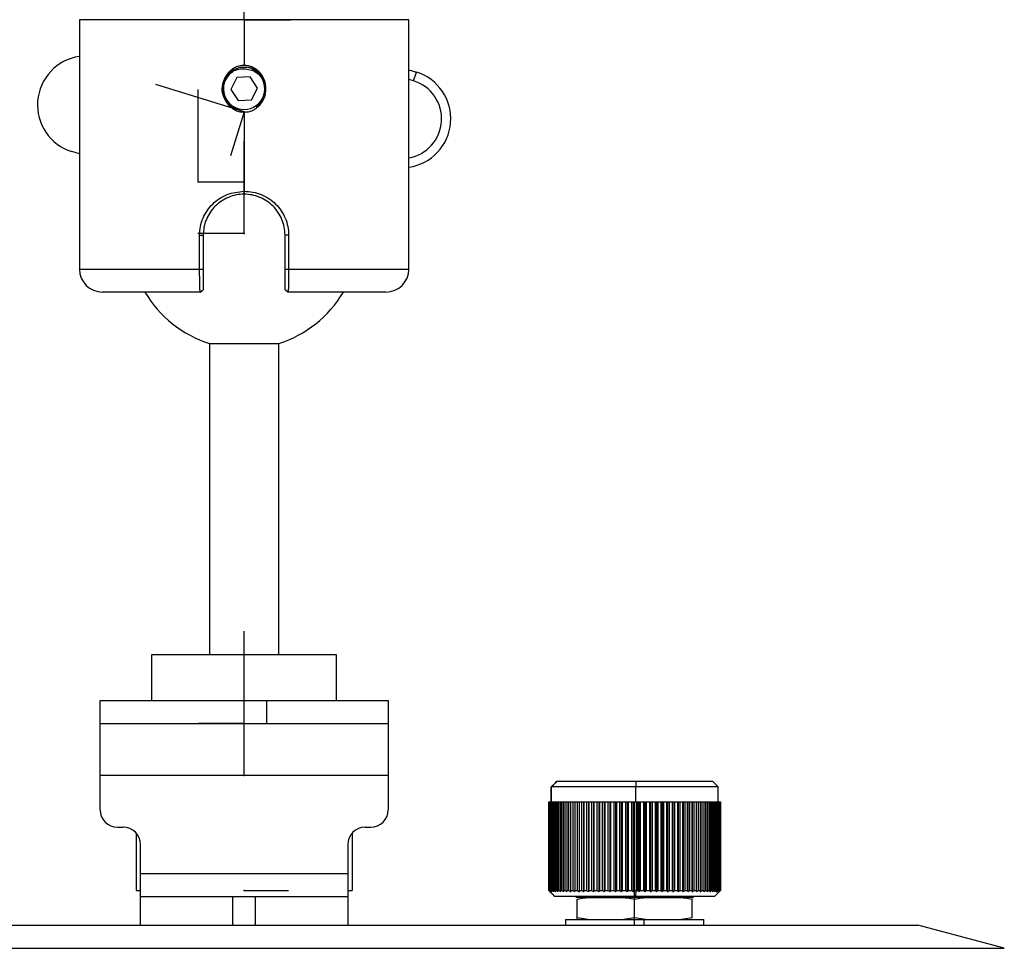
# Model space of a CAD drawing. Header units: millimetres. Extents: x -155 to 150, y 0 to 248.
# Tile 13 of 16: x 64 to 150, y 86 to 167. Entities that reach past the tile are written whole.
import ezdxf

# ---------------------------------------------------------------- set-up
doc = ezdxf.new("R2010")
doc.units = ezdxf.units.MM
doc.header["$PDSIZE"] = -1

msp = doc.modelspace()

# ---------------------------------------------------------------- linework, layer by layer
at = {"color": 7, "linetype": 'Continuous'}
for p, q in [((83.931, 166.795), (83.931, 174.821)), ((83.931, 166.795), (87.944, 166.795)), ((83.931, 158.795), (76.269, 161.184)), ((79.937, 152.71), (79.937, 160.736)), ((83.931, 158.795), (82.736, 154.964)), ((83.931, 148.221), (83.931, 156.247)), ((79.937, 152.71), (83.877, 152.71)), ((83.931, 148.221), (79.918, 148.221)), ((83.931, 105.681), (83.931, 113.707)), ((83.931, 101.181), (83.931, 109.207)), ((83.931, 105.681), (79.967, 105.681)), ((83.931, 101.181), (80.141, 101.181)), ((117.831, 88.181), (117.831, 96.207)), ((83.931, 91.181), (87.77, 91.181)), ((117.831, 88.181), (121.807, 88.181))]:
    msp.add_line(p, q, dxfattribs=at)
at = {"color": 7, "linetype": 'Continuous', "lineweight": 25}
for p, q in [((69.631, 166.795), (69.631, 145.145)), ((98.231, 166.795), (69.631, 166.795)), ((83.931, 166.795), (83.931, 162.82)), ((98.231, 145.145), (98.231, 166.795)), ((98.231, 162.454), (98.887, 162.25)), ((83.303, 161.764), (82.778, 160.736)), ((82.952, 162.306), (82.951, 162.308)), ((84.456, 161.823), (83.303, 161.764)), ((85.084, 160.854), (84.456, 161.823)), ((98.649, 161.486), (98.231, 161.616)), ((98.649, 161.486), (98.887, 162.25)), ((82.778, 160.736), (83.406, 159.767)), ((84.559, 159.826), (85.084, 160.854)), ((83.406, 159.767), (84.559, 159.826)), ((84.91, 159.284), (84.929, 159.255)), ((83.931, 158.77), (83.931, 151.645)), ((69.631, 155.136), (68.975, 155.341)), ((80.068, 148.095), (80.381, 148.095)), ((80.068, 145.145), (80.068, 148.095)), ((80.381, 148.095), (80.381, 145.145)), ((87.794, 148.095), (87.481, 148.095)), ((87.481, 145.145), (87.481, 148.095)), ((87.794, 148.095), (87.794, 145.145)), ((69.631, 145.145), (80.381, 145.145)), ((87.481, 145.145), (98.231, 145.145)), ((80.123, 143.145), (71.631, 143.145)), ((80.123, 143.145), (80.381, 143.352)), ((87.739, 143.145), (87.481, 143.352)), ((96.231, 143.145), (87.739, 143.145)), ((80.931, 138.681), (80.931, 111.681)), ((80.931, 138.681), (86.931, 138.681)), ((86.931, 111.681), (86.931, 138.681)), ((75.931, 111.681), (91.931, 111.681)), ((75.931, 107.681), (75.931, 111.681)), ((91.931, 111.681), (91.931, 107.681)), ((71.431, 98.181), (71.431, 107.681)), ((71.431, 107.681), (96.431, 107.681)), ((85.878, 107.681), (85.878, 105.681)), ((96.431, 107.681), (96.431, 98.181)), ((71.431, 105.681), (96.431, 105.681)), ((96.431, 101.181), (71.431, 101.181)), ((110.953, 100.547), (110.586, 100.181)), ((110.586, 100.181), (110.586, 98.881)), ((110.599, 98.881), (110.599, 100.181)), ((125.081, 100.181), (110.599, 100.181)), ((110.95, 100.531), (110.95, 100.531)), ((111.087, 100.681), (110.953, 100.547)), ((110.953, 100.534), (110.953, 100.547)), ((110.953, 100.547), (110.953, 100.534)), ((111.087, 100.681), (124.581, 100.681)), ((117.941, 100.681), (117.949, 100.181)), ((117.949, 98.881), (117.949, 100.181)), ((125.081, 100.181), (124.581, 100.681)), ((125.081, 98.881), (125.081, 100.181)), ((110.386, 98.881), (125.281, 98.881)), ((110.386, 91.181), (110.386, 98.881)), ((110.399, 98.881), (110.399, 91.181)), ((110.4, 91.181), (110.4, 98.881)), ((110.418, 98.881), (110.418, 91.181)), ((110.456, 91.181), (110.456, 98.881)), ((110.488, 98.881), (110.488, 91.181)), ((110.547, 91.181), (110.547, 98.881)), ((110.594, 98.881), (110.594, 91.181)), ((110.674, 91.181), (110.674, 98.881)), ((110.735, 98.881), (110.735, 91.181)), ((110.836, 91.181), (110.836, 98.881)), ((110.911, 98.881), (110.911, 91.181)), ((111.032, 91.181), (111.032, 98.881)), ((111.12, 98.881), (111.12, 91.181)), ((111.261, 91.181), (111.261, 98.881)), ((111.362, 98.881), (111.362, 91.181)), ((111.522, 91.181), (111.522, 98.881)), ((111.636, 98.881), (111.636, 91.181)), ((111.814, 91.181), (111.814, 98.881)), ((111.939, 98.881), (111.939, 91.181)), ((112.135, 91.181), (112.135, 98.881)), ((112.272, 98.881), (112.272, 91.181)), ((112.484, 91.181), (112.484, 98.881)), ((112.631, 98.881), (112.631, 91.181)), ((112.859, 91.181), (112.859, 98.881)), ((113.006, 98.881), (113.006, 91.076)), ((113.016, 98.881), (113.016, 91.181)), ((113.258, 91.181), (113.258, 98.881)), ((113.404, 98.881), (113.404, 91.076)), ((113.425, 98.881), (113.425, 91.181)), ((113.679, 91.181), (113.679, 98.881)), ((113.824, 98.881), (113.824, 91.076)), ((113.854, 98.881), (113.854, 91.181)), ((114.121, 91.181), (114.121, 98.881)), ((114.263, 98.881), (114.263, 91.076)), ((114.304, 98.881), (114.304, 91.181)), ((114.581, 91.181), (114.581, 98.881)), ((114.719, 98.881), (114.719, 91.076)), ((114.77, 98.881), (114.77, 91.181)), ((115.056, 91.181), (115.056, 98.881)), ((115.191, 98.881), (115.191, 91.076)), ((115.251, 98.881), (115.251, 91.181)), ((115.545, 91.181), (115.545, 98.881)), ((115.676, 98.881), (115.676, 91.076)), ((115.745, 98.881), (115.745, 91.181)), ((116.045, 91.181), (116.045, 98.881)), ((116.171, 98.881), (116.171, 91.076)), ((116.249, 98.881), (116.249, 91.181)), ((116.554, 91.181), (116.554, 98.881)), ((116.674, 98.881), (116.674, 91.076)), ((116.761, 98.881), (116.761, 91.181)), ((117.069, 91.181), (117.069, 98.881)), ((117.183, 98.881), (117.183, 91.076)), ((117.277, 98.881), (117.277, 91.181)), ((117.588, 91.181), (117.588, 98.881)), ((117.695, 98.881), (117.695, 91.076)), ((117.797, 98.881), (117.797, 91.181)), ((117.953, 98.881), (117.953, 91.181)), ((118.108, 91.181), (118.108, 98.881)), ((118.207, 98.881), (118.207, 91.076)), ((118.317, 98.881), (118.317, 91.181)), ((118.627, 91.181), (118.627, 98.881)), ((118.718, 98.881), (118.718, 91.076)), ((118.834, 98.881), (118.834, 91.181)), ((119.142, 91.181), (119.142, 98.881)), ((119.224, 98.881), (119.224, 91.076)), ((119.347, 98.881), (119.347, 91.181)), ((119.65, 91.181), (119.65, 98.881)), ((119.724, 98.881), (119.724, 91.076)), ((119.852, 98.881), (119.852, 91.181)), ((120.15, 91.181), (120.15, 98.881)), ((120.214, 98.881), (120.214, 91.076)), ((120.347, 98.881), (120.347, 91.181)), ((120.638, 91.181), (120.638, 98.881)), ((120.693, 98.881), (120.693, 91.076)), ((120.83, 98.881), (120.83, 91.181)), ((121.112, 91.181), (121.112, 98.881)), ((121.158, 98.881), (121.158, 91.076)), ((121.299, 98.881), (121.299, 91.181)), ((121.571, 91.181), (121.571, 98.881)), ((121.607, 98.881), (121.607, 91.076)), ((121.75, 98.881), (121.75, 91.181)), ((122.011, 91.181), (122.011, 98.881)), ((122.037, 98.881), (122.037, 91.076)), ((122.183, 98.881), (122.183, 91.181)), ((122.431, 91.181), (122.431, 98.881)), ((122.447, 98.881), (122.447, 91.076)), ((122.594, 98.881), (122.594, 91.181)), ((122.829, 91.181), (122.829, 98.881)), ((122.834, 98.881), (122.834, 91.076)), ((122.982, 98.881), (122.982, 91.181)), ((123.202, 91.181), (123.202, 98.881)), ((123.345, 98.881), (123.345, 91.181)), ((123.549, 91.181), (123.549, 98.881)), ((123.681, 98.881), (123.681, 91.181)), ((123.868, 91.181), (123.868, 98.881)), ((123.988, 98.881), (123.988, 91.181)), ((124.158, 91.181), (124.158, 98.881)), ((124.266, 98.881), (124.266, 91.181)), ((124.417, 91.181), (124.417, 98.881)), ((124.512, 98.881), (124.512, 91.181)), ((124.644, 91.181), (124.644, 98.881)), ((124.726, 98.881), (124.726, 91.181)), ((124.838, 91.181), (124.838, 98.881)), ((124.906, 98.881), (124.906, 91.181)), ((124.997, 91.181), (124.997, 98.881)), ((125.051, 98.881), (125.051, 91.181)), ((125.122, 91.181), (125.122, 98.881)), ((125.162, 98.881), (125.162, 91.181)), ((125.211, 91.181), (125.211, 98.881)), ((125.237, 98.881), (125.237, 91.181)), ((125.264, 91.181), (125.264, 98.881)), ((125.275, 98.881), (125.275, 91.181)), ((125.281, 91.181), (125.281, 98.881)), ((72.931, 96.681), (73.431, 96.681)), ((94.431, 96.681), (94.931, 96.681)), ((74.543, 96.188), (74.543, 91.181)), ((93.319, 96.188), (93.319, 91.181)), ((74.931, 88.181), (74.931, 95.181)), ((92.931, 95.181), (92.931, 88.181)), ((74.931, 92.681), (92.931, 92.681)), ((74.543, 91.181), (74.931, 91.181)), ((74.931, 90.681), (92.931, 90.681)), ((82.931, 90.681), (82.931, 88.181)), ((84.931, 88.181), (84.931, 90.681)), ((92.931, 91.181), (93.319, 91.181)), ((110.399, 91.181), (110.4, 91.181)), ((110.418, 91.181), (110.456, 91.181)), ((110.488, 91.181), (110.547, 91.181)), ((110.594, 91.181), (110.674, 91.181)), ((110.735, 91.181), (110.836, 91.181)), ((124.781, 90.681), (110.887, 90.681)), ((110.911, 91.181), (111.032, 91.181)), ((111.12, 91.181), (111.261, 91.181)), ((111.362, 91.181), (111.522, 91.181)), ((111.636, 91.181), (111.814, 91.181)), ((111.939, 91.181), (112.135, 91.181)), ((112.272, 91.181), (112.484, 91.181)), ((112.631, 91.181), (112.859, 91.181)), ((113.016, 91.181), (113.258, 91.181)), ((113.26, 90.589), (113.26, 90.681)), ((113.425, 91.181), (113.679, 91.181)), ((113.854, 91.181), (114.121, 91.181)), ((114.304, 91.181), (114.581, 91.181)), ((114.77, 91.181), (115.056, 91.181)), ((115.251, 91.181), (115.545, 91.181)), ((115.745, 91.181), (116.045, 91.181)), ((116.249, 91.181), (116.554, 91.181)), ((116.761, 91.181), (117.069, 91.181)), ((117.277, 91.181), (117.588, 91.181)), ((117.797, 91.181), (118.108, 91.181)), ((117.944, 90.681), (117.953, 91.181)), ((118.317, 91.181), (118.627, 91.181)), ((118.834, 91.181), (119.142, 91.181)), ((119.347, 91.181), (119.65, 91.181)), ((119.852, 91.181), (120.15, 91.181)), ((120.347, 91.181), (120.638, 91.181)), ((120.83, 91.181), (121.112, 91.181)), ((121.299, 91.181), (121.571, 91.181)), ((121.75, 91.181), (122.011, 91.181)), ((122.183, 91.181), (122.431, 91.181)), ((122.402, 90.589), (122.402, 90.681)), ((122.594, 91.181), (122.829, 91.181)), ((122.982, 91.181), (123.202, 91.181)), ((123.345, 91.181), (123.549, 91.181)), ((123.681, 91.181), (123.868, 91.181)), ((123.988, 91.181), (124.158, 91.181)), ((124.266, 91.181), (124.417, 91.181)), ((124.512, 91.181), (124.644, 91.181)), ((124.726, 91.181), (124.838, 91.181)), ((124.781, 90.681), (125.281, 91.181)), ((124.906, 91.181), (124.997, 91.181)), ((125.051, 91.181), (125.122, 91.181)), ((125.162, 91.181), (125.211, 91.181)), ((125.237, 91.181), (125.264, 91.181)), ((125.275, 91.181), (125.281, 91.181)), ((122.908, 90.589), (112.765, 90.589)), ((112.831, 88.681), (112.831, 90.453)), ((117.831, 88.81), (117.831, 90.453)), ((122.831, 88.81), (122.831, 90.453)), ((122.832, 90.587), (122.935, 90.589)), ((25.431, 88.181), (142.431, 88.181)), ((111.831, 88.681), (111.831, 88.181)), ((111.831, 88.681), (123.831, 88.681)), ((113.771, 88.681), (112.831, 88.81)), ((117.831, 88.81), (116.891, 88.681)), ((118.771, 88.681), (117.831, 88.81)), ((118.642, 88.681), (118.642, 88.181)), ((122.831, 88.81), (121.891, 88.681)), ((123.831, 88.181), (123.831, 88.681)), ((149.928, 86.172), (142.431, 88.181)), ((17.934, 86.172), (149.928, 86.172))]:
    msp.add_line(p, q, dxfattribs=at)
at = {"color": 7, "linetype": 'Continuous', "lineweight": 25, "flags": 128}
for points in [[(110.599, 100.181), (110.796, 100.377), (110.95, 100.531)], [(110.95, 100.531), (111.034, 100.615), (111.1, 100.681)], [(110.386, 91.181), (110.667, 90.901), (110.887, 90.681)], [(110.9, 90.681), (110.619, 90.961), (110.399, 91.181)]]:
    msp.add_lwpolyline(points, dxfattribs=at)
at = {"color": 7, "linetype": 'Continuous', "lineweight": 25}
for centre, radius, start, end in [((70.24, 159.398), 4.25, 98.23573, 252.68203), ((83.931, 160.795), 1.9, 302.93746, 83.31384), ((83.931, 160.795), 1.8, 118.68281, 43.8775), ((97.622, 158.192), 4.25, 278.23573, 72.68203), ((97.622, 158.192), 3.45, 280.16378, 72.68203), ((71.631, 145.145), 2, 180, 270), ((96.231, 145.145), 2, 270, 0), ((83.931, 148.221), 10, 210.50016, 252.5424), ((83.931, 148.221), 10, 287.4576, 329.49984), ((72.931, 98.181), 1.5, 180, 270), ((94.931, 98.181), 1.5, 270, 360), ((73.431, 95.181), 1.5, 360, 90), ((94.431, 95.181), 1.5, 90, 180)]:
    msp.add_arc(centre, radius, start, end, dxfattribs=at)
for points, knots in [([(83.931, 162.82), (83.807, 162.812), (83.549, 162.797), (83.181, 162.669), (82.917, 162.514), (82.716, 162.354), (82.441, 162.087), (82.112, 161.565), (82.059, 161.052), (82.033, 160.795)], [0, 0, 0, 0, 0.121149, 0.250796, 0.375799, 0.419198, 0.501472, 0.750747, 1, 1, 1, 1]), ([(83.067, 162.374), (83.245, 162.441), (83.6, 162.574), (83.976, 162.53), (84.164, 162.508)], [0, 0, 0, 0, 0.500979, 1, 1, 1, 1]), ([(85.829, 160.795), (85.803, 161.052), (85.749, 161.566), (85.382, 162.15), (84.995, 162.488), (84.655, 162.678), (84.312, 162.797), (84.055, 162.812), (83.931, 162.82)], [0, 0, 0, 0, 0.249579, 0.498963, 0.650621, 0.749312, 0.87889, 1, 1, 1, 1]), ([(85.228, 162.043), (85.076, 162.193), (84.829, 162.439), (84.435, 162.615), (84.229, 162.664), (84.152, 162.682)], [0, 0, 0, 0, 0.499908, 0.814874, 1, 1, 1, 1]), ([(84.164, 162.508), (84.361, 162.476), (84.756, 162.412), (85.071, 162.166), (85.228, 162.043)], [0, 0, 0, 0, 0.500007, 1, 1, 1, 1]), ([(83.023, 159.147), (82.985, 159.161), (82.806, 159.228), (82.575, 159.453), (82.247, 159.851), (82.014, 160.443), (82.024, 161.202), (82.276, 161.786), (82.526, 162.081), (82.643, 162.192), (82.736, 162.276), (82.827, 162.34), (82.898, 162.39)], [0, 0, 0, 0, 0.031601, 0.146321, 0.23923, 0.429161, 0.619239, 0.809173, 0.904281, 0.914332, 0.933643, 1, 1, 1, 1]), ([(83.569, 158.93), (83.394, 158.984), (83.042, 159.091), (82.601, 159.436), (82.273, 159.883), (82.09, 160.411), (82.071, 160.968), (82.217, 161.503), (82.508, 161.979), (82.803, 162.199), (82.951, 162.308)], [0, 0, 0, 0, 0.124884, 0.249863, 0.375344, 0.500023, 0.626584, 0.750111, 0.875481, 1, 1, 1, 1]), ([(82.951, 162.308), (82.972, 162.321), (83.01, 162.344), (83.05, 162.365), (83.067, 162.374)], [0, 0, 0, 0, 0.559861, 1, 1, 1, 1]), ([(82.033, 160.795), (82.059, 160.539), (82.112, 160.024), (82.442, 159.503), (82.808, 159.146), (83.14, 158.934), (83.55, 158.794), (83.807, 158.778), (83.931, 158.77)], [0, 0, 0, 0, 0.249311, 0.499374, 0.581116, 0.749985, 0.879191, 1, 1, 1, 1]), ([(83.931, 158.77), (84.055, 158.778), (84.312, 158.794), (84.68, 158.92), (84.947, 159.077), (85.148, 159.238), (85.422, 159.506), (85.75, 160.025), (85.803, 160.539), (85.829, 160.795)], [0, 0, 0, 0, 0.120926, 0.250296, 0.375606, 0.421899, 0.501304, 0.750753, 1, 1, 1, 1]), ([(80.068, 148.095), (80.082, 148.346), (80.112, 148.849), (80.419, 149.808), (81.132, 150.854), (82.411, 151.729), (83.423, 151.845), (83.931, 151.903)], [0, 0, 0, 0, 0.1249812, 0.249765, 0.4984647, 0.7487081, 1, 1, 1, 1]), ([(83.931, 151.645), (83.704, 151.632), (83.237, 151.606), (82.343, 151.327), (81.355, 150.672), (80.699, 149.684), (80.42, 148.79), (80.394, 148.322), (80.381, 148.095)], [0, 0, 0, 0, 0.121804, 0.250488, 0.499832, 0.749002, 0.878337, 1, 1, 1, 1]), ([(83.931, 151.903), (84.186, 151.888), (84.695, 151.859), (85.664, 151.558), (86.733, 150.86), (87.444, 149.805), (87.751, 148.847), (87.78, 148.345), (87.794, 148.095)], [0, 0, 0, 0, 0.126615, 0.252747, 0.502483, 0.751054, 0.875701, 1, 1, 1, 1]), ([(87.481, 148.095), (87.468, 148.322), (87.442, 148.789), (87.163, 149.682), (86.508, 150.67), (85.52, 151.326), (84.627, 151.606), (84.159, 151.632), (83.931, 151.645)], [0, 0, 0, 0, 0.121427, 0.250489, 0.499848, 0.749004, 0.877958, 1, 1, 1, 1]), ([(80.123, 143.145), (80.116, 143.173), (80.1, 143.23), (80.085, 143.608), (80.076, 144.012), (80.071, 144.367), (80.068, 144.749), (80.068, 145.014), (80.068, 145.145)], [0, 0, 0, 0, 0.248418, 0.497275, 0.625299, 0.751595, 0.876401, 1, 1, 1, 1]), ([(80.381, 145.145), (80.381, 145.025), (80.381, 144.784), (80.381, 144.44), (80.381, 144.125), (80.381, 143.765), (80.381, 143.427), (80.381, 143.377), (80.381, 143.352)], [0, 0, 0, 0, 0.125273, 0.25108, 0.375582, 0.501345, 0.750515, 1, 1, 1, 1]), ([(87.481, 143.352), (87.481, 143.377), (87.481, 143.427), (87.481, 143.766), (87.481, 144.125), (87.481, 144.441), (87.481, 144.785), (87.481, 145.025), (87.481, 145.145)], [0, 0, 0, 0, 0.250031, 0.499141, 0.624544, 0.749449, 0.874797, 1, 1, 1, 1]), ([(87.794, 145.145), (87.794, 145.014), (87.794, 144.75), (87.791, 144.368), (87.786, 144.013), (87.777, 143.609), (87.762, 143.23), (87.746, 143.173), (87.739, 143.145)], [0, 0, 0, 0, 0.123476, 0.248159, 0.374334, 0.502235, 0.751035, 1, 1, 1, 1]), ([(110.4, 91.181), (110.421, 91.161), (110.459, 91.126), (110.497, 91.091), (110.513, 91.076)], [0, 0, 0, 0, 0.56, 1, 1, 1, 1]), ([(110.513, 91.076), (110.496, 91.096), (110.464, 91.13), (110.432, 91.166), (110.418, 91.181)], [0, 0, 0, 0, 0.56, 1, 1, 1, 1]), ([(110.456, 91.181), (110.478, 91.161), (110.518, 91.126), (110.558, 91.091), (110.575, 91.076)], [0, 0, 0, 0, 0.56, 1, 1, 1, 1]), ([(110.575, 91.076), (110.559, 91.096), (110.53, 91.13), (110.501, 91.166), (110.488, 91.181)], [0, 0, 0, 0, 0.56, 1, 1, 1, 1]), ([(110.547, 91.181), (110.571, 91.161), (110.612, 91.126), (110.654, 91.091), (110.673, 91.076)], [0, 0, 0, 0, 0.56, 1, 1, 1, 1]), ([(110.673, 91.076), (110.658, 91.096), (110.632, 91.13), (110.606, 91.166), (110.594, 91.181)], [0, 0, 0, 0, 0.56, 1, 1, 1, 1]), ([(110.674, 91.181), (110.699, 91.161), (110.742, 91.126), (110.786, 91.091), (110.805, 91.076)], [0, 0, 0, 0, 0.56, 1, 1, 1, 1]), ([(110.805, 91.076), (110.792, 91.096), (110.768, 91.13), (110.745, 91.166), (110.735, 91.181)], [0, 0, 0, 0, 0.56, 1, 1, 1, 1]), ([(110.836, 91.181), (110.861, 91.161), (110.906, 91.126), (110.951, 91.091), (110.971, 91.076)], [0, 0, 0, 0, 0.56, 1, 1, 1, 1]), ([(110.971, 91.076), (110.96, 91.096), (110.94, 91.13), (110.92, 91.166), (110.911, 91.181)], [0, 0, 0, 0, 0.56, 1, 1, 1, 1]), ([(111.032, 91.181), (111.058, 91.161), (111.104, 91.126), (111.15, 91.091), (111.171, 91.076)], [0, 0, 0, 0, 0.56, 1, 1, 1, 1]), ([(111.171, 91.076), (111.161, 91.096), (111.144, 91.13), (111.128, 91.166), (111.12, 91.181)], [0, 0, 0, 0, 0.56, 1, 1, 1, 1]), ([(111.261, 91.181), (111.288, 91.161), (111.335, 91.126), (111.382, 91.091), (111.403, 91.076)], [0, 0, 0, 0, 0.56, 1, 1, 1, 1]), ([(111.403, 91.076), (111.395, 91.096), (111.382, 91.13), (111.368, 91.166), (111.362, 91.181)], [0, 0, 0, 0, 0.56, 1, 1, 1, 1]), ([(111.522, 91.181), (111.549, 91.161), (111.597, 91.126), (111.645, 91.091), (111.667, 91.076)], [0, 0, 0, 0, 0.56, 1, 1, 1, 1]), ([(111.667, 91.076), (111.661, 91.096), (111.651, 91.13), (111.64, 91.166), (111.636, 91.181)], [0, 0, 0, 0, 0.56, 1, 1, 1, 1]), ([(111.814, 91.181), (111.841, 91.161), (111.89, 91.126), (111.939, 91.091), (111.96, 91.076)], [0, 0, 0, 0, 0.56, 1, 1, 1, 1]), ([(111.96, 91.076), (111.956, 91.096), (111.949, 91.13), (111.943, 91.166), (111.939, 91.181)], [0, 0, 0, 0, 0.56, 1, 1, 1, 1]), ([(112.135, 91.181), (112.162, 91.161), (112.212, 91.126), (112.261, 91.091), (112.282, 91.076)], [0, 0, 0, 0, 0.56, 1, 1, 1, 1]), ([(112.282, 91.076), (112.28, 91.096), (112.277, 91.13), (112.273, 91.166), (112.272, 91.181)], [0, 0, 0, 0, 0.56, 1, 1, 1, 1]), ([(112.484, 91.181), (112.511, 91.161), (112.561, 91.126), (112.61, 91.091), (112.632, 91.076)], [0, 0, 0, 0, 0.56, 1, 1, 1, 1]), ([(112.632, 91.076), (112.632, 91.096), (112.632, 91.13), (112.631, 91.166), (112.631, 91.181)], [0, 0, 0, 0, 0.56, 1, 1, 1, 1]), ([(112.859, 91.181), (112.886, 91.161), (112.935, 91.126), (112.984, 91.091), (113.006, 91.076)], [0, 0, 0, 0, 0.56, 1, 1, 1, 1]), ([(113.006, 91.076), (113.008, 91.096), (113.011, 91.13), (113.015, 91.166), (113.016, 91.181)], [0, 0, 0, 0, 0.56, 1, 1, 1, 1]), ([(113.258, 91.181), (113.285, 91.161), (113.334, 91.126), (113.383, 91.091), (113.404, 91.076)], [0, 0, 0, 0, 0.56, 1, 1, 1, 1]), ([(113.404, 91.076), (113.408, 91.096), (113.415, 91.13), (113.422, 91.166), (113.425, 91.181)], [0, 0, 0, 0, 0.56, 1, 1, 1, 1]), ([(113.679, 91.181), (113.706, 91.161), (113.754, 91.126), (113.803, 91.091), (113.824, 91.076)], [0, 0, 0, 0, 0.56, 1, 1, 1, 1]), ([(113.824, 91.076), (113.83, 91.096), (113.84, 91.13), (113.85, 91.166), (113.854, 91.181)], [0, 0, 0, 0, 0.56, 1, 1, 1, 1]), ([(114.121, 91.181), (114.147, 91.161), (114.195, 91.126), (114.242, 91.091), (114.263, 91.076)], [0, 0, 0, 0, 0.56, 1, 1, 1, 1]), ([(114.263, 91.076), (114.271, 91.096), (114.284, 91.13), (114.298, 91.166), (114.304, 91.181)], [0, 0, 0, 0, 0.56, 1, 1, 1, 1]), ([(114.581, 91.181), (114.606, 91.161), (114.653, 91.126), (114.699, 91.091), (114.719, 91.076)], [0, 0, 0, 0, 0.56, 1, 1, 1, 1]), ([(114.719, 91.076), (114.729, 91.096), (114.746, 91.13), (114.762, 91.166), (114.77, 91.181)], [0, 0, 0, 0, 0.56, 1, 1, 1, 1]), ([(115.056, 91.181), (115.081, 91.161), (115.126, 91.126), (115.171, 91.091), (115.191, 91.076)], [0, 0, 0, 0, 0.56, 1, 1, 1, 1]), ([(115.191, 91.076), (115.202, 91.096), (115.222, 91.13), (115.242, 91.166), (115.251, 91.181)], [0, 0, 0, 0, 0.56, 1, 1, 1, 1]), ([(115.545, 91.181), (115.57, 91.161), (115.613, 91.126), (115.657, 91.091), (115.676, 91.076)], [0, 0, 0, 0, 0.56, 1, 1, 1, 1]), ([(115.676, 91.076), (115.689, 91.096), (115.712, 91.13), (115.735, 91.166), (115.745, 91.181)], [0, 0, 0, 0, 0.56, 1, 1, 1, 1]), ([(116.045, 91.181), (116.069, 91.161), (116.11, 91.126), (116.152, 91.091), (116.171, 91.076)], [0, 0, 0, 0, 0.56, 1, 1, 1, 1]), ([(116.171, 91.076), (116.185, 91.096), (116.211, 91.13), (116.237, 91.166), (116.249, 91.181)], [0, 0, 0, 0, 0.56, 1, 1, 1, 1]), ([(116.554, 91.181), (116.577, 91.161), (116.616, 91.126), (116.656, 91.091), (116.674, 91.076)], [0, 0, 0, 0, 0.56, 1, 1, 1, 1]), ([(116.674, 91.076), (116.69, 91.096), (116.719, 91.13), (116.748, 91.166), (116.761, 91.181)], [0, 0, 0, 0, 0.56, 1, 1, 1, 1]), ([(117.069, 91.181), (117.09, 91.161), (117.128, 91.126), (117.166, 91.091), (117.183, 91.076)], [0, 0, 0, 0, 0.56, 1, 1, 1, 1]), ([(117.183, 91.076), (117.2, 91.096), (117.232, 91.13), (117.264, 91.166), (117.277, 91.181)], [0, 0, 0, 0, 0.56, 1, 1, 1, 1]), ([(117.588, 91.181), (117.608, 91.161), (117.643, 91.126), (117.679, 91.091), (117.695, 91.076)], [0, 0, 0, 0, 0.56, 1, 1, 1, 1]), ([(117.695, 91.076), (117.714, 91.096), (117.748, 91.13), (117.782, 91.166), (117.797, 91.181)], [0, 0, 0, 0, 0.56, 1, 1, 1, 1]), ([(118.108, 91.181), (118.127, 91.161), (118.16, 91.126), (118.193, 91.091), (118.207, 91.076)], [0, 0, 0, 0, 0.56, 1, 1, 1, 1]), ([(118.207, 91.076), (118.228, 91.096), (118.264, 91.13), (118.301, 91.166), (118.317, 91.181)], [0, 0, 0, 0, 0.56, 1, 1, 1, 1]), ([(118.627, 91.181), (118.644, 91.161), (118.674, 91.126), (118.705, 91.091), (118.718, 91.076)], [0, 0, 0, 0, 0.56, 1, 1, 1, 1]), ([(118.718, 91.076), (118.74, 91.096), (118.779, 91.13), (118.817, 91.166), (118.834, 91.181)], [0, 0, 0, 0, 0.56, 1, 1, 1, 1]), ([(119.142, 91.181), (119.157, 91.161), (119.185, 91.126), (119.212, 91.091), (119.224, 91.076)], [0, 0, 0, 0, 0.56, 1, 1, 1, 1]), ([(119.224, 91.076), (119.247, 91.096), (119.288, 91.13), (119.329, 91.166), (119.347, 91.181)], [0, 0, 0, 0, 0.56, 1, 1, 1, 1]), ([(119.65, 91.181), (119.664, 91.161), (119.688, 91.126), (119.713, 91.091), (119.724, 91.076)], [0, 0, 0, 0, 0.56, 1, 1, 1, 1]), ([(119.724, 91.076), (119.748, 91.096), (119.791, 91.13), (119.833, 91.166), (119.852, 91.181)], [0, 0, 0, 0, 0.56, 1, 1, 1, 1]), ([(120.15, 91.181), (120.162, 91.161), (120.183, 91.126), (120.205, 91.091), (120.214, 91.076)], [0, 0, 0, 0, 0.56, 1, 1, 1, 1]), ([(120.214, 91.076), (120.239, 91.096), (120.284, 91.13), (120.328, 91.166), (120.347, 91.181)], [0, 0, 0, 0, 0.56, 1, 1, 1, 1]), ([(120.638, 91.181), (120.648, 91.161), (120.667, 91.126), (120.685, 91.091), (120.693, 91.076)], [0, 0, 0, 0, 0.56, 1, 1, 1, 1]), ([(120.693, 91.076), (120.719, 91.096), (120.765, 91.13), (120.81, 91.166), (120.83, 91.181)], [0, 0, 0, 0, 0.56, 1, 1, 1, 1]), ([(121.112, 91.181), (121.121, 91.161), (121.136, 91.126), (121.151, 91.091), (121.158, 91.076)], [0, 0, 0, 0, 0.56, 1, 1, 1, 1]), ([(121.158, 91.076), (121.184, 91.096), (121.231, 91.13), (121.278, 91.166), (121.299, 91.181)], [0, 0, 0, 0, 0.56, 1, 1, 1, 1]), ([(121.571, 91.181), (121.578, 91.161), (121.59, 91.126), (121.602, 91.091), (121.607, 91.076)], [0, 0, 0, 0, 0.56, 1, 1, 1, 1]), ([(121.607, 91.076), (121.634, 91.096), (121.681, 91.13), (121.729, 91.166), (121.75, 91.181)], [0, 0, 0, 0, 0.56, 1, 1, 1, 1]), ([(122.011, 91.181), (122.016, 91.161), (122.025, 91.126), (122.033, 91.091), (122.037, 91.076)], [0, 0, 0, 0, 0.56, 1, 1, 1, 1]), ([(122.037, 91.076), (122.064, 91.096), (122.113, 91.13), (122.161, 91.166), (122.183, 91.181)], [0, 0, 0, 0, 0.56, 1, 1, 1, 1]), ([(122.431, 91.181), (122.434, 91.161), (122.439, 91.126), (122.445, 91.091), (122.447, 91.076)], [0, 0, 0, 0, 0.56, 1, 1, 1, 1]), ([(122.447, 91.076), (122.474, 91.096), (122.523, 91.13), (122.572, 91.166), (122.594, 91.181)], [0, 0, 0, 0, 0.56, 1, 1, 1, 1]), ([(122.829, 91.181), (122.83, 91.161), (122.832, 91.126), (122.833, 91.091), (122.834, 91.076)], [0, 0, 0, 0, 0.56, 1, 1, 1, 1]), ([(122.834, 91.076), (122.862, 91.096), (122.911, 91.13), (122.96, 91.166), (122.982, 91.181)], [0, 0, 0, 0, 0.56, 1, 1, 1, 1]), ([(123.202, 91.181), (123.201, 91.161), (123.199, 91.126), (123.198, 91.091), (123.197, 91.076)], [0, 0, 0, 0, 0.56, 1, 1, 1, 1]), ([(123.197, 91.076), (123.225, 91.096), (123.274, 91.13), (123.323, 91.166), (123.345, 91.181)], [0, 0, 0, 0, 0.56, 1, 1, 1, 1]), ([(123.549, 91.181), (123.546, 91.161), (123.541, 91.126), (123.536, 91.091), (123.534, 91.076)], [0, 0, 0, 0, 0.56, 1, 1, 1, 1]), ([(123.534, 91.076), (123.561, 91.096), (123.61, 91.13), (123.659, 91.166), (123.681, 91.181)], [0, 0, 0, 0, 0.56, 1, 1, 1, 1]), ([(123.868, 91.181), (123.864, 91.161), (123.855, 91.126), (123.847, 91.091), (123.843, 91.076)], [0, 0, 0, 0, 0.56, 1, 1, 1, 1]), ([(123.843, 91.076), (123.87, 91.096), (123.919, 91.13), (123.967, 91.166), (123.988, 91.181)], [0, 0, 0, 0, 0.56, 1, 1, 1, 1]), ([(124.158, 91.181), (124.151, 91.161), (124.14, 91.126), (124.128, 91.091), (124.122, 91.076)], [0, 0, 0, 0, 0.56, 1, 1, 1, 1]), ([(124.122, 91.076), (124.149, 91.096), (124.197, 91.13), (124.245, 91.166), (124.266, 91.181)], [0, 0, 0, 0, 0.56, 1, 1, 1, 1]), ([(124.417, 91.181), (124.409, 91.161), (124.393, 91.126), (124.378, 91.091), (124.371, 91.076)], [0, 0, 0, 0, 0.56, 1, 1, 1, 1]), ([(124.371, 91.076), (124.398, 91.096), (124.445, 91.13), (124.491, 91.166), (124.512, 91.181)], [0, 0, 0, 0, 0.56, 1, 1, 1, 1]), ([(124.644, 91.181), (124.634, 91.161), (124.615, 91.126), (124.597, 91.091), (124.589, 91.076)], [0, 0, 0, 0, 0.56, 1, 1, 1, 1]), ([(124.589, 91.076), (124.614, 91.096), (124.66, 91.13), (124.706, 91.166), (124.726, 91.181)], [0, 0, 0, 0, 0.56, 1, 1, 1, 1]), ([(124.838, 91.181), (124.826, 91.161), (124.804, 91.126), (124.782, 91.091), (124.773, 91.076)], [0, 0, 0, 0, 0.56, 1, 1, 1, 1]), ([(124.773, 91.076), (124.798, 91.096), (124.842, 91.13), (124.886, 91.166), (124.906, 91.181)], [0, 0, 0, 0, 0.56, 1, 1, 1, 1]), ([(124.997, 91.181), (124.983, 91.161), (124.959, 91.126), (124.934, 91.091), (124.923, 91.076)], [0, 0, 0, 0, 0.56, 1, 1, 1, 1]), ([(124.923, 91.076), (124.947, 91.096), (124.99, 91.13), (125.033, 91.166), (125.051, 91.181)], [0, 0, 0, 0, 0.56, 1, 1, 1, 1]), ([(125.122, 91.181), (125.106, 91.161), (125.079, 91.126), (125.051, 91.091), (125.039, 91.076)], [0, 0, 0, 0, 0.56, 1, 1, 1, 1]), ([(125.039, 91.076), (125.062, 91.096), (125.103, 91.13), (125.144, 91.166), (125.162, 91.181)], [0, 0, 0, 0, 0.56, 1, 1, 1, 1]), ([(125.211, 91.181), (125.194, 91.161), (125.164, 91.126), (125.133, 91.091), (125.12, 91.076)], [0, 0, 0, 0, 0.56, 1, 1, 1, 1]), ([(125.12, 91.076), (125.142, 91.096), (125.181, 91.13), (125.219, 91.166), (125.237, 91.181)], [0, 0, 0, 0, 0.56, 1, 1, 1, 1]), ([(125.264, 91.181), (125.246, 91.161), (125.213, 91.126), (125.18, 91.091), (125.165, 91.076)], [0, 0, 0, 0, 0.56, 1, 1, 1, 1]), ([(125.165, 91.076), (125.186, 91.096), (125.223, 91.13), (125.259, 91.166), (125.275, 91.181)], [0, 0, 0, 0, 0.56, 1, 1, 1, 1]), ([(113.26, 90.582), (113.189, 90.583), (113.011, 90.583), (112.833, 90.587), (112.727, 90.589)], [0, 0, 0, 0, 0.399317, 1, 1, 1, 1]), ([(112.831, 90.453), (113.245, 90.519), (113.662, 90.585), (114.088, 90.587), (114.12, 90.587), (114.229, 90.588), (114.637, 90.588), (115.329, 90.588), (116.021, 90.588), (116.435, 90.588), (116.547, 90.588), (116.996, 90.585), (117.415, 90.519), (117.831, 90.453)], [0, 0, 0, 0, 0.249296, 0.251387, 0.255284, 0.268493, 0.316575, 0.499399, 0.68285, 0.730774, 0.747553, 0.749496, 1, 1, 1, 1]), ([(117.831, 90.453), (118.245, 90.519), (118.662, 90.585), (119.088, 90.587), (119.12, 90.587), (119.229, 90.588), (119.637, 90.588), (120.329, 90.588), (121.021, 90.588), (121.435, 90.588), (121.547, 90.588), (121.996, 90.585), (122.415, 90.519), (122.831, 90.453)], [0, 0, 0, 0, 0.249296, 0.251387, 0.255284, 0.268493, 0.316575, 0.499399, 0.68285, 0.730774, 0.747553, 0.749496, 1, 1, 1, 1]), ([(117.831, 90.58), (117.831, 90.584), (117.831, 90.595), (117.831, 90.508), (117.831, 90.453)], [0, 0, 0, 0, 0.358844, 1, 1, 1, 1])]:
    msp.add_open_spline(points, degree=3, knots=knots, dxfattribs=at)
msp.add_open_spline([(82.898, 162.39), (83.094, 162.493), (83.487, 162.7), (83.93, 162.688), (84.152, 162.682)], degree=3, dxfattribs=at)
at = {"color": 7, "linetype": 'Continuous'}
for p in [(83.931, 166.795), (83.931, 158.795), (79.937, 152.71), (83.931, 148.221), (83.931, 105.681), (83.931, 101.181), (83.931, 91.181), (117.831, 88.181)]:
    msp.add_point(p, dxfattribs=at)

doc.saveas('drawing.dxf')
